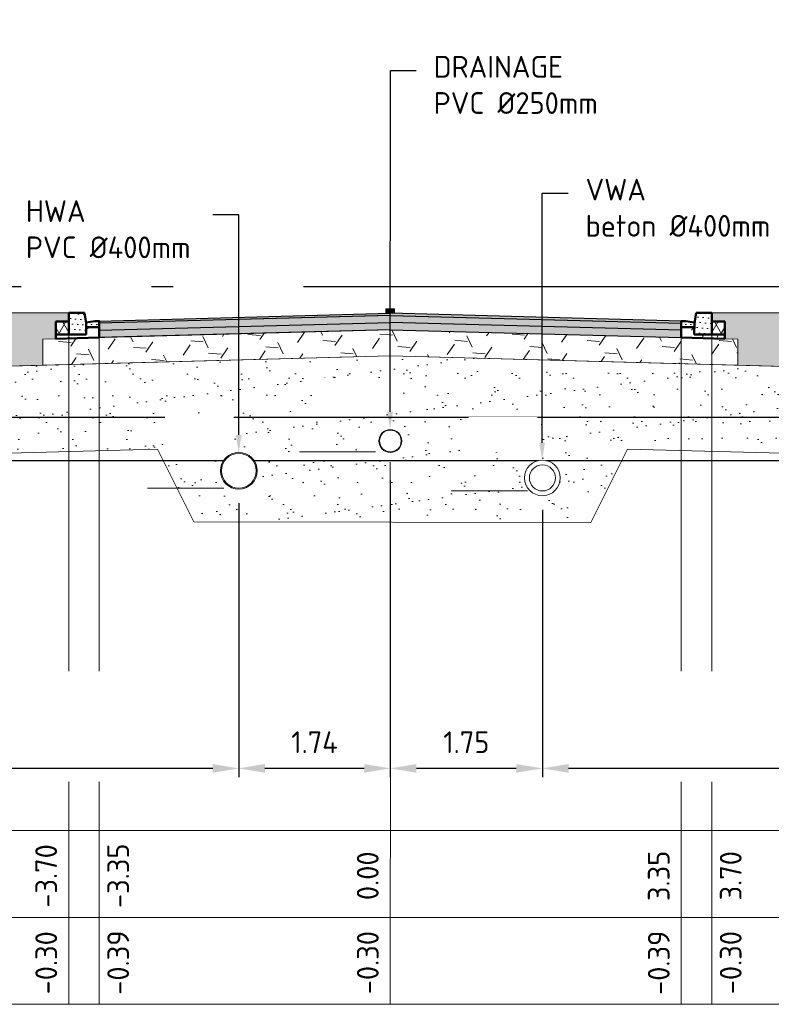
# Model space of a CAD drawing. Extents: x 102676 to 106538, y 417474 to 420545.
# Tile 76 of 112: x 104619 to 104628, y 417538 to 417550. Entities that reach past the tile are written whole.
import ezdxf
from ezdxf import colors
from ezdxf.entities.mleader import LeaderData, LeaderLine
from ezdxf.math import Vec2, Vec3

# ---------------------------------------------------------------- set-up
doc = ezdxf.new("R2010")
doc.units = 0
doc.set_wipeout_variables(frame=1)
for name, pattern in [('AL-NAP_LIJN', [15.25, 12, -1.5, 0.25, -1.5]), ('RI-GWA', [18.45, 6, -1.8, 1.75, -1.8, 1.75, -1.8, 1.75, -1.8]), ('VH-TROTTOIRBAND', [15, 5, -2, 2, -2, 2, -2]), ('VW-1-3_STREEP', [4, 1, -3]), ('XX-HIDDEN', [4, 2, -2])]:
    doc.linetypes.add(name, pattern=pattern)
doc.layers.get('0').update_dxf_attribs({"lineweight": 25})
doc.layers.get('DEFPOINTS').update_dxf_attribs({"lineweight": 25})
for name, color, linetype, lineweight in [('B-WE-GW-GROND_ZAND_FUNDERINGSZAND-AD-200', 252, 'Continuous', 18), ('B-WE-GW-GROND_ZAND_FUNDERINGSZAND-O', 252, 'Continuous', 18), ('B-WE-GW-HOOGTE-O', 7, 'Continuous', 18), ('N-WE-BC-BETONVORM-AD-100', 254, 'Continuous', 18), ('N-WE-GR-BOMENGROND-AD-200', 252, 'Continuous', 18), ('N-WE-GR-BOMENGROND-O', 252, 'Continuous', 18), ('N-WE-VH-GOOT-GD', 170, 'Continuous', 50), ('N-WE-VH-KANTOPSLUITING_STEUNRUG ASFALT-GD', 251, 'XX-HIDDEN', 50), ('N-WE-VH-KANTOPSLUITING_TROTTOIRBAND-GD', 210, 'VH-TROTTOIRBAND', 50), ('N-WE-VH-VERHARDING_ASFALT-AD-100', 252, 'Continuous', 18), ('N-WE-VH-VERHARDING_ASFALT-GD', 252, 'Continuous', 25), ('N-WE-VH-VERHARDING_ASFALT_FUNDERING-O', 252, 'Continuous', 18), ('N-WE-VH-VERHARDING_FUNDERING-AD-100', 252, 'Continuous', 18), ('N-WE-VW-MARKERING_LANGS_STREEP_13_010-GD', 7, 'VW-1-3_STREEP', 18), ('X-XX-AL-NAP-G', 7, 'AL-NAP_LIJN', 25)]:
    doc.layers.add(name, color=color, linetype=linetype, lineweight=lineweight)
for name, color, linetype, lineweight, true_color in [('B-WE-GW-HOOGTE_GRONDWATERSTAND-GD', 7, 'Continuous', 25, 0x0c04fb), ('N-WE-RI-DRAINAGE-O', 7, 'Continuous', 18, 0x17fc03), ('N-WE-RI-GWA-GD', 7, 'RI-GWA', 50, 0xfb4204), ('N-WE-RI-HWA-O', 7, 'Continuous', 18, 0x0553fa), ('N-WE-VH-VERHARDING_ASFALT-V', 7, 'Continuous', 18, 0x646464), ('N-WE-VW-MARKERING-V', 7, 'Continuous', 18, 0xdcdcdc), ('X-XX-XXX-WHIPEOUTS', 7, 'Continuous', 0, 0xffffff)]:
    doc.layers.add(name, color=color, linetype=linetype, lineweight=lineweight, true_color=true_color)
doc.styles.add('NLCS-ISO', font='NLCS-ISO.ttf')
doc.styles.get("Standard").update_dxf_attribs({"font": 'arial.ttf'})
doc.dimstyles.new('Beens', dxfattribs={"dimtxt": 2.5, "dimasz": 2.5, "dimexe": 1.25, "dimexo": 0.625, "dimtad": 1, "dimtxsty": 'Standard', "dimcen": 2.5, "dimadec": 0, "dimazin": 0, "dimtfac": 1, "dimtmove": 0, "dimatfit": 3, "dimfxl": 1, "dimarcsym": 0})
doc.dimstyles.new('ISO-25', dxfattribs={"dimtxt": 2.5, "dimasz": 2.5, "dimexe": 1.25, "dimexo": 0.625, "dimtad": 1, "dimtxsty": 'Standard', "dimcen": 2.5, "dimadec": 0, "dimazin": 0, "dimtfac": 1, "dimtmove": 0, "dimatfit": 3, "dimfxl": 1, "dimarcsym": 0})

# ---------------------------------------------------------------- blocks, each defined once
blk = doc.blocks.new('*D174')
at = {"layer": 'DEFPOINTS', "color": 0, "transparency": 16777216}
for p in [(104619.585, 417546.74, 0.333), (104619.681, 417546.74), (104619.587, 417546.442, 0.889)]:
    blk.add_point(p, dxfattribs=at)
at = {"color": 0, "lineweight": 18, "transparency": 16777216, "insert": (104619.326, 417538.965), "char_height": 0.125, "attachment_point": 5, "rotation": 90}
blk.add_mtext('{\\fNLCS-ISO|b0|i0|c0|p34;\\H2x;-0.30}', dxfattribs=at)
blk = doc.blocks.new('*D175')
at = {"layer": 'DEFPOINTS', "color": 0, "transparency": 16777216}
for p in [(104620.414, 417546.742, 0.333), (104620.509, 417546.742), (104619.936, 417546.353, 0.556)]:
    blk.add_point(p, dxfattribs=at)
at = {"color": 0, "lineweight": 18, "transparency": 16777216, "insert": (104620.154, 417538.967), "char_height": 0.125, "attachment_point": 5, "rotation": 90}
blk.add_mtext('{\\fNLCS-ISO|b0|i0|c0|p34;\\H2x;-0.39}', dxfattribs=at)
blk = doc.blocks.new('*D176')
at = {"layer": 'DEFPOINTS', "color": 0, "transparency": 16777216}
for p in [(104623.286, 417546.742, 0.333), (104623.382, 417546.742), (104623.287, 417546.438, 0.556)]:
    blk.add_point(p, dxfattribs=at)
at = {"color": 0, "lineweight": 18, "transparency": 16777216, "insert": (104623.027, 417538.967), "char_height": 0.125, "attachment_point": 5, "rotation": 90}
blk.add_mtext('{\\fNLCS-ISO|b0|i0|c0|p34;\\H2x;-0.30}', dxfattribs=at)
blk = doc.blocks.new('*D179')
at = {"layer": 'DEFPOINTS', "color": 0, "transparency": 16777216}
for p in [(104626.635, 417546.74, 0.333), (104626.731, 417546.74), (104626.636, 417546.346, 0.889)]:
    blk.add_point(p, dxfattribs=at)
at = {"color": 0, "lineweight": 18, "transparency": 16777216, "insert": (104626.376, 417538.965), "char_height": 0.125, "attachment_point": 5, "rotation": 90}
blk.add_mtext('{\\fNLCS-ISO|b0|i0|c0|p34;\\H2x;-0.39}', dxfattribs=at)
blk = doc.blocks.new('*D180')
at = {"layer": 'DEFPOINTS', "color": 0, "transparency": 16777216}
for p in [(104627.464, 417546.742, 0.333), (104627.559, 417546.742), (104626.986, 417546.441, 0.556)]:
    blk.add_point(p, dxfattribs=at)
at = {"color": 0, "lineweight": 18, "transparency": 16777216, "insert": (104627.204, 417538.967), "char_height": 0.125, "attachment_point": 5, "rotation": 90}
blk.add_mtext('{\\fNLCS-ISO|b0|i0|c0|p34;\\H2x;-0.30}', dxfattribs=at)
blk = doc.blocks.new('*D181')
at = {"color": 0, "lineweight": -2, "transparency": 16777216}
for p, q in [((104623.286, 417544.514), (104623.286, 417541.101)), ((104625.036, 417544.177), (104625.036, 417541.101)), ((104624.736, 417541.201), (104623.586, 417541.201))]:
    blk.add_line(p, q, dxfattribs=at)
at = {"color": 0, "transparency": 16777216}
for points in [[(104623.586, 417541.251), (104623.586, 417541.151), (104623.286, 417541.201)], [(104624.736, 417541.251), (104624.736, 417541.151), (104625.036, 417541.201)]]:
    blk.add_solid(points, dxfattribs=at)
at = {"layer": 'DEFPOINTS', "color": 0, "transparency": 16777216}
for p in [(104623.286, 417544.674, 0.111), (104625.036, 417544.337, 0.111), (104623.286, 417541.201)]:
    blk.add_point(p, dxfattribs=at)
at = {"color": 0, "lineweight": 18, "transparency": 16777216, "insert": (104624.161, 417541.502), "char_height": 0.25, "attachment_point": 5, "style": 'NLCS-ISO'}
blk.add_mtext('1.75', dxfattribs=at)
blk = doc.blocks.new('*D183')
at = {"color": 0, "lineweight": -2, "transparency": 16777216}
for p, q in [((104621.542, 417544.253), (104621.542, 417541.101)), ((104623.286, 417543.731), (104623.286, 417541.101)), ((104622.986, 417541.201), (104621.842, 417541.201))]:
    blk.add_line(p, q, dxfattribs=at)
at = {"color": 0, "transparency": 16777216}
for points in [[(104621.842, 417541.251), (104621.842, 417541.151), (104621.542, 417541.201)], [(104622.986, 417541.251), (104622.986, 417541.151), (104623.286, 417541.201)]]:
    blk.add_solid(points, dxfattribs=at)
at = {"layer": 'DEFPOINTS', "color": 0, "transparency": 16777216}
for p in [(104621.542, 417544.413, 0.111), (104623.286, 417543.891, 0.111), (104621.542, 417541.201)]:
    blk.add_point(p, dxfattribs=at)
at = {"color": 0, "lineweight": 18, "transparency": 16777216, "insert": (104622.414, 417541.502), "char_height": 0.25, "attachment_point": 5, "style": 'NLCS-ISO'}
blk.add_mtext('1.74', dxfattribs=at)
blk = doc.blocks.new('*D184')
at = {"color": 0, "lineweight": -2, "transparency": 16777216}
for p, q in [((104625.037, 417544.177), (104625.037, 417541.101)), ((104631.285, 417543.338), (104631.285, 417541.101)), ((104630.985, 417541.201), (104625.337, 417541.201))]:
    blk.add_line(p, q, dxfattribs=at)
at = {"color": 0, "transparency": 16777216}
for points in [[(104625.337, 417541.251), (104625.337, 417541.151), (104625.037, 417541.201)], [(104630.985, 417541.251), (104630.985, 417541.151), (104631.285, 417541.201)]]:
    blk.add_solid(points, dxfattribs=at)
at = {"layer": 'DEFPOINTS', "color": 0, "transparency": 16777216}
for p in [(104625.037, 417544.337), (104631.285, 417543.498), (104625.037, 417541.201)]:
    blk.add_point(p, dxfattribs=at)
at = {"color": 0, "lineweight": 18, "transparency": 16777216, "insert": (104628.161, 417541.502), "char_height": 0.25, "attachment_point": 5, "style": 'NLCS-ISO'}
blk.add_mtext('6.25', dxfattribs=at)
blk = doc.blocks.new('*D185')
at = {"color": 0, "lineweight": -2, "transparency": 16777216}
for p, q in [((104621.542, 417544.253), (104621.542, 417541.101)), ((104615.287, 417543.228), (104615.287, 417541.101)), ((104621.242, 417541.201), (104615.587, 417541.201))]:
    blk.add_line(p, q, dxfattribs=at)
at = {"color": 0, "transparency": 16777216}
for points in [[(104615.587, 417541.251), (104615.587, 417541.151), (104615.287, 417541.201)], [(104621.242, 417541.251), (104621.242, 417541.151), (104621.542, 417541.201)]]:
    blk.add_solid(points, dxfattribs=at)
at = {"layer": 'DEFPOINTS', "color": 0, "transparency": 16777216}
for p in [(104621.542, 417544.413, 0.111), (104615.287, 417543.388, 0.111), (104615.287, 417541.201)]:
    blk.add_point(p, dxfattribs=at)
at = {"color": 0, "lineweight": 18, "transparency": 16777216, "insert": (104618.414, 417541.502), "char_height": 0.25, "attachment_point": 5, "style": 'NLCS-ISO'}
blk.add_mtext('6.26', dxfattribs=at)

msp = doc.modelspace()

# ---------------------------------------------------------------- hatches: boundary and pattern name
at = {"layer": 'B-WE-GW-GROND_ZAND_FUNDERINGSZAND-AD-200'}
h = msp.add_hatch(dxfattribs=at)
h.set_pattern_fill('AGW-GROND_ZAND_FUNDERINGSZAND-SO', color=256, scale=0.2, pattern_type=2)
h.set_pattern_definition([(37.5, (-1931.5647, -3420.7684), (-0.01259867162, 0.3853647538), [0, -0.304, 0, -0.34, 0, -0.325]), (7.5, (-1931.5647, -3420.7684), (0.35395534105, 0.56442921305), [0, -0.164, 0, -0.274, 0, -0.105]), (327.5, (-1931.8107, -3420.7684), (0.62282837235, 0.0011318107), [0, -0.1, 0, -0.36, 0, -0.47]), (317.5, (-1931.8107, -3420.7684), (0.6012253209, 0.175535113), [0, -0.05, 0, -0.236, 0, -0.27])])
h.paths.add_polyline_path([(104628.5161, 417545.8059), (104623.2865, 417545.946), (104623.2365, 417545.9447), (104623.2365, 417545.2417), (104628.5274, 417545.2417)])
h.paths.add_polyline_path([(104628.5274, 417545.2417), (104623.2365, 417545.2417), (104623.2365, 417545.0417), (104628.5314, 417545.0417)])
h.paths.add_polyline_path([(104623.2365, 417545.2417), (104618.0461, 417545.2417), (104618.0421, 417545.0417), (104623.2365, 417545.0417)])
h.paths.add_polyline_path([(104623.2365, 417545.9447), (104618.0573, 417545.8045), (104618.0461, 417545.2417), (104623.2365, 417545.2417)])
edge = h.paths.add_edge_path()
edge.add_arc((104621.5418, 417544.6251), 0.2117, 0, 360)
edge = h.paths.add_edge_path()
edge.add_arc((104625.0366, 417544.5424), 0.205, 0, 360)
edge = h.paths.add_edge_path()
edge.add_arc((104623.2865, 417544.967), 0.1323, 247.79454, 394.3538)
edge.add_line((104623.3958, 417545.0417), (104628.5314, 417545.0417))
edge.add_line((104628.5314, 417545.0417), (104628.5361, 417544.8059))
edge.add_line((104628.5361, 417544.8059), (104626.0144, 417544.8723))
edge.add_line((104626.0144, 417544.8723), (104625.5951, 417544.0291))
edge.add_line((104625.5951, 417544.0291), (104623.2365, 417544.0329))
edge.add_line((104623.2365, 417544.0329), (104623.2365, 417544.8446))
edge = h.paths.add_edge_path()
edge.add_arc((104623.2865, 417544.967), 0.1323, 145.6462, 247.79454)
edge.add_line((104623.2365, 417544.8446), (104623.2365, 417544.0329))
edge.add_line((104623.2365, 417544.0329), (104621.0266, 417544.0365))
edge.add_line((104621.0266, 417544.0365), (104620.608, 417544.8737))
edge.add_line((104620.608, 417544.8737), (104618.0373, 417544.8045))
edge.add_line((104618.0373, 417544.8045), (104618.0421, 417545.0417))
edge.add_line((104618.0421, 417545.0417), (104623.1773, 417545.0417))
at = {"layer": 'N-WE-BC-BETONVORM-AD-100'}
h = msp.add_hatch(dxfattribs=at)
h.set_pattern_fill('ACO-BETON_DETAIL-SO', color=253, scale=0.1, angle=-4.52414, pattern_type=2)
h.set_pattern_definition([(355.475862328, (-31946.47664, 6127.015956), (0.0346392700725, 0.057446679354), [0, -0.06])])
h.paths.add_polyline_path([(104619.7657, 417546.4422), (104619.5857, 417546.4419), (104619.5861, 417546.1919), (104619.7859, 417546.1923), (104619.786, 417546.2765), (104619.7858, 417546.2765), (104619.7857, 417546.3236)])
h = msp.add_hatch(dxfattribs=at)
h.set_pattern_fill('ACO-BETON_DETAIL-SO', color=253, scale=0.1, angle=0.10646, pattern_type=2)
h.set_pattern_definition([(0.106456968, (-2552.69511, -3677.15051), (0.029888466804, 0.060055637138), [0, -0.06])])
h.paths.add_polyline_path([(104619.9358, 417546.3461), (104619.8858, 417546.346), (104619.7859, 417546.3308), (104619.786, 417546.2758), (104619.936, 417546.2761)])
h = msp.add_hatch(dxfattribs=at)
h.set_pattern_fill('ACO-BETON_DETAIL-SO', color=253, scale=0.1, angle=-0.10484, pattern_type=2)
h.set_pattern_definition([(359.895159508, (-4105.36645, -3279.039576), (0.030109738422, 0.059945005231), [0, -0.06])])
h.paths.add_polyline_path([(104626.7855, 417546.3309), (104626.6855, 417546.3461), (104626.6355, 417546.3461), (104626.6355, 417546.3211), (104626.6354, 417546.2761), (104626.7854, 417546.2759)])
h = msp.add_hatch(dxfattribs=at)
h.set_pattern_fill('ACO-BETON_DETAIL-SO', color=253, scale=0.1, angle=-4.73544, pattern_type=2)
h.set_pattern_definition([(355.264564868, (-33462.79203, 6633.45874), (0.0348508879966, 0.057318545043), [0, -0.06])])
h.paths.add_polyline_path([(104626.8057, 417546.4416), (104626.9857, 417546.4413), (104626.9852, 417546.1913), (104626.7855, 417546.1917), (104626.7854, 417546.2759), (104626.7856, 417546.2759), (104626.7857, 417546.323)])
h = msp.add_hatch(dxfattribs=at)
h.set_pattern_fill('ACO-BETON_LICHT-SO', color=253, scale=0.1, angle=0.00162, pattern_type=2)
h.set_pattern_definition([(50.00161648, (-3323.27513, -3480.33357), (0.36437023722, -0.03186789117), [0.0381, -0.4191]), (355.00161648, (-3323.27513, -3480.33357), (-0.07049643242, 0.382111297), [0.03048, -0.33528]), (100.45261648, (-3323.24477, -3480.33623), (0.29387512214, 0.35024166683), [0.03238, -0.35618]), (46.18581648, (-3323.27514, -3480.23197), (0.54216045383, -0.08406936), [0.05715, -0.62865]), (96.63721648, (-3323.22996, -3480.239), (0.4747945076, 0.4948645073), [0.04857, -0.53427]), (351.18561648, (-3323.27514, -3480.232), (0.4747952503, 0.49486363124), [0.04572, -0.50292]), (21.00161648, (-3323.22434, -3480.25737), (0.30323552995, -0.20452248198), [0.0381, -0.4191]), (326.00161648, (-3323.22434, -3480.25737), (0.12359366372, 0.36837941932), [0.03048, -0.33528]), (71.45301648, (-3323.19907, -3480.2744), (0.42682835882, 0.16385775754), [0.03238, -0.35618]), (37.501616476, (-3323.27513, -3480.33357), (0.006172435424, 0.169110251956), [0, -0.331216, 0, -0.34036, 0, -0.33655]), (7.501616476, (-3323.27513, -3480.33357), (0.13363367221, 0.2003649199), [0, -0.194056, 0, -0.323596, 0, -0.12827]), (327.501616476, (-3323.38842, -3480.33358), (0.271181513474, -0.01144983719), [0, -0.127, 0, -0.39624, 0, -0.52578]), (317.501616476, (-3323.43922, -3480.33358), (0.29625692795, 0.05086134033), [0, -0.1651, 0, -0.263144, 0, -0.37338])])
h.paths.add_polyline_path([(104619.9357, 417546.2822), (104619.7859, 417546.2822), (104619.7863, 417546.1987), (104619.4357, 417546.1986), (104619.4359, 417546.1496), (104619.9357, 417546.1621)])
h.paths.add_polyline_path([(104626.7855, 417546.2824), (104626.6357, 417546.2824), (104626.6357, 417546.1623), (104627.1355, 417546.1498), (104627.1355, 417546.1982), (104626.7857, 417546.1982)])
at = {"layer": 'N-WE-GR-BOMENGROND-AD-200'}
h = msp.add_hatch(dxfattribs=at)
h.set_pattern_fill('AGR-BOMENGROND-SO', color=253, scale=0.1, pattern_type=2)
h.set_pattern_definition([(0, (-1930.76252, -3300.4677), (0, 0.25), [0, -0.288675]), (0, (-1930.796, -3300.5927), (0.288675, 0.5), [0.066988, -0.510362]), (30, (-1930.72903, -3300.5927), (0.2886752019, 0.49999988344), [0.066988, -0.933012]), (60, (-1930.671, -3300.5592), (-0.2886752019, 0.49999988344), [0.066988, -0.510362]), (90, (-1930.63752, -3300.5012), (-0.288675, 0.5), [0.066988, -0.933012]), (120, (-1930.6375, -3300.4342), (-0.5773502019, -1.1656e-07), [0.066988, -0.510362]), (150, (-1930.67102, -3300.3762), (-0.5773502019, 1.1656e-07), [0.066988, -0.933012]), (180, (-1930.72903, -3300.3427), (-0.288675, -0.5), [0.066988, -0.510362]), (210, (-1930.79602, -3300.3427), (-0.2886752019, -0.49999988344), [0.066988, -0.933012]), (240, (-1930.85403, -3300.3762), (0.2886752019, -0.49999988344), [0.066988, -0.510362]), (270, (-1930.88752, -3300.4342), (0.288675, -0.5), [0.066988, -0.933012]), (300, (-1930.8875, -3300.5012), (0.5773502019, 1.1656e-07), [0.066988, -0.510362]), (330, (-1930.85403, -3300.5592), (0.5773502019, -1.1656e-07), [0.066988, -0.933012])])
h.paths.add_polyline_path([(104631.2865, 417546.442), (104626.9857, 417546.4413), (104626.9855, 417546.3413), (104627.1355, 417546.341), (104627.1349, 417546.1427), (104627.2851, 417546.1386), (104627.2846, 417545.8388), (104628.5161, 417545.8059), (104628.5254, 417545.3417), (104631.2865, 417545.3417)])
h.paths.add_polyline_path([(104619.2868, 417546.1386), (104619.4365, 417546.1426), (104619.4359, 417546.3416), (104619.5859, 417546.3416), (104619.5859, 417546.4419), (104615.2865, 417546.4419), (104615.2865, 417545.3417), (104618.0481, 417545.3417), (104618.0573, 417545.8045), (104619.2868, 417545.838)])
at = {"layer": 'N-WE-VH-VERHARDING_ASFALT-AD-100'}
h = msp.add_hatch(dxfattribs=at)
h.set_pattern_fill('AVH-ASFALT-SO', color=253, scale=0.1, angle=0.00162, pattern_type=2)
h.set_pattern_definition([(60.001616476, (-3323.27513, -3480.33939), (-0.086603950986, 0.049997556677), []), (120.001616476, (-3323.27513, -3480.33939), (-0.086601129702, -0.050002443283), [])])
h.paths.add_polyline_path([(104627.1354, 417546.3424), (104626.9857, 417546.3421), (104626.9857, 417546.1923), (104627.1355, 417546.1924), (104627.1356, 417546.1924)])
h.paths.add_polyline_path([(104619.5857, 417546.3419), (104619.436, 417546.3421), (104619.4358, 417546.1921), (104619.5857, 417546.1921)])
at = {"layer": 'N-WE-VH-VERHARDING_ASFALT-V'}
h = msp.add_hatch(color=253, dxfattribs=at)
h.dxf.hatch_style = 1
h.paths.add_polyline_path([(104619.936, 417546.241), (104619.9362, 417546.156), (104623.2865, 417546.246), (104623.2865, 417546.331)])
h.paths.add_polyline_path([(104619.9359, 417546.321), (104619.936, 417546.2761), (104619.936, 417546.241), (104623.2865, 417546.331), (104623.2865, 417546.411)])
h.paths.add_polyline_path([(104623.2865, 417546.411), (104623.2865, 417546.436), (104619.9358, 417546.3461), (104619.9359, 417546.321)])
h = msp.add_hatch(color=253, dxfattribs=at)
h.dxf.hatch_style = 1
h.paths.add_polyline_path([(104626.6353, 417546.2411), (104626.6352, 417546.1561), (104623.2865, 417546.246), (104623.2865, 417546.331)])
h.paths.add_polyline_path([(104626.6355, 417546.3211), (104626.6354, 417546.2761), (104626.6353, 417546.2411), (104623.2865, 417546.331), (104623.2865, 417546.411)])
h.paths.add_polyline_path([(104623.2865, 417546.411), (104623.2865, 417546.436), (104626.6355, 417546.3461), (104626.6355, 417546.3211)])
at = {"layer": 'N-WE-VH-VERHARDING_FUNDERING-AD-100'}
h = msp.add_hatch(dxfattribs=at)
h.set_pattern_fill('AVH-FUNDERING_OVERIG-SO', color=253, scale=0.1, angle=-4.52414, pattern_type=2)
h.set_pattern_definition([(355.475862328, (-31946.22715, 6127.00948), (0.657355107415, 0.07337706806), [0.144338, -0.721688]), (55.475862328, (-31946.06354, 6127.24732), (0.019719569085, 0.24922075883), [0.144338, -0.721688]), (115.47586233, (-31946.22715, 6127.00948), (-0.41194387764, 0.28337695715), [0.144338, -0.721688])])
h.paths.add_polyline_path([(104623.2866, 417545.9459), (104623.286, 417546.246), (104619.2862, 417546.1385), (104619.2868, 417545.838)])
h = msp.add_hatch(dxfattribs=at)
h.set_pattern_fill('AVH-FUNDERING_OVERIG-SO', color=253, scale=0.1, angle=-4.73544, pattern_type=2)
h.set_pattern_definition([(355.264564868, (-33462.54255, 6633.45204), (0.657621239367, 0.070952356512), [0.144338, -0.721688]), (55.264564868, (-33462.37807, 6633.68927), (0.020638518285, 0.249146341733), [0.144338, -0.721688]), (115.26456487, (-33462.54255, 6633.45204), (-0.41089603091, 0.28489420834), [0.144338, -0.721688])])
h.paths.add_polyline_path([(104623.2848, 417545.9459), (104623.2853, 417546.246), (104627.2851, 417546.1386), (104627.2846, 417545.8381)])
at = {"layer": 'N-WE-VW-MARKERING-V'}
h = msp.add_hatch(color=7, dxfattribs=at)
h.dxf.hatch_style = 1
h.paths.add_polyline_path([(104623.3357, 417546.486), (104623.2357, 417546.486), (104623.2357, 417546.436), (104623.3357, 417546.436)])

# ---------------------------------------------------------------- linework, layer by layer
at = {"lineweight": 18, "elevation": 0.1111, "flags": 128}
for points in [[(104619.5857, 417546.4419), (104619.5857, 417542.3203)], [(104619.9358, 417546.3461), (104619.9358, 417542.3203)], [(104626.6355, 417546.3461), (104626.6355, 417542.3203)], [(104626.9857, 417546.4413), (104626.9857, 417542.3203)], [(104623.2857, 417544.7233), (104623.2857, 417542.3203)], [(104623.2865, 417541.84), (104623.2857, 417538.4875)], [(104619.5857, 417541.0446), (104619.5857, 417538.4875)], [(104619.9358, 417541.0446), (104619.9358, 417538.4875)], [(104626.6355, 417541.0446), (104626.6355, 417538.4875)], [(104626.9857, 417541.0446), (104626.9857, 417538.4875)], [(104603.4266, 417540.4875), (104612.9431, 417540.4876), (104634.2865, 417540.4876)]]:
    msp.add_lwpolyline(points, dxfattribs=at)
at = {"lineweight": 18, "flags": 128}
for points in [[(104603.4265, 417540.4875), (104603.4266, 417538.4875), (104613.1311, 417538.4875), (104634.2865, 417538.4875)], [(104603.4266, 417539.4875), (104612.9433, 417539.4876), (104634.2865, 417539.4876)]]:
    msp.add_lwpolyline(points, dxfattribs=at)
at = {"layer": 'B-WE-GW-GROND_ZAND_FUNDERINGSZAND-O', "elevation": 0.1111}
msp.add_lwpolyline([(104618.0573, 417545.8045), (104618.0373, 417544.8045), (104620.608, 417544.8737), (104621.0266, 417544.0365), (104625.5951, 417544.0291), (104626.0144, 417544.8723), (104628.5361, 417544.8059), (104628.5161, 417545.8059), (104623.2865, 417545.9459), (104623.2865, 417545.9459), (104618.0573, 417545.8045)], dxfattribs=at)
at = {"layer": 'B-WE-GW-HOOGTE-O', "elevation": 0.1111}
for points in [[(104623.1175, 417544.8419), (104622.2415, 417544.8419)], [(104621.3694, 417544.4251), (104620.4934, 417544.4251)], [(104624.8642, 417544.3924), (104623.9882, 417544.3924)]]:
    msp.add_lwpolyline(points, dxfattribs=at)
at = {"layer": 'B-WE-GW-HOOGTE_GRONDWATERSTAND-GD', "elevation": 0.1111}
for points in [[(104603.4266, 417545.2417), (104612.9418, 417545.2417), (104634.2865, 417545.2417)], [(104603.4266, 417544.7417), (104612.9418, 417544.7417), (104621.3651, 417544.7417)], [(104621.7185, 417544.7417), (104624.9885, 417544.7417)], [(104625.0846, 417544.7417), (104634.2865, 417544.7417)]]:
    msp.add_lwpolyline(points, dxfattribs=at)
at = {"layer": 'N-WE-GR-BOMENGROND-O', "color": 253, "elevation": 0.1111}
msp.add_lwpolyline([(104615.2865, 417546.442), (104615.2865, 417545.3417), (104618.0481, 417545.3417), (104618.0573, 417545.8045), (104619.2868, 417545.838), (104619.2868, 417546.1386), (104619.4365, 417546.1426), (104619.4359, 417546.3416), (104619.5859, 417546.3416), (104619.5859, 417546.4419), (104615.2865, 417546.4419)], dxfattribs=at)
msp.add_lwpolyline([(104615.2865, 417546.442), (104615.2865, 417545.3417), (104618.0481, 417545.3417), (104618.0573, 417545.8045), (104619.2868, 417545.838), (104619.2868, 417546.1386), (104619.4365, 417546.1426), (104619.4359, 417546.3416), (104619.5859, 417546.3416), (104619.5859, 417546.4419), (104615.2865, 417546.4419)], dxfattribs=at)
msp.add_lwpolyline([(104627.1355, 417546.341), (104626.9855, 417546.3413), (104626.9857, 417546.4413), (104631.2865, 417546.442), (104631.2865, 417545.3417), (104628.5254, 417545.3417), (104628.5161, 417545.8059), (104627.2846, 417545.8388), (104627.2851, 417546.1386), (104627.1349, 417546.1427)], close=True, dxfattribs=at)
at = {"layer": 'N-WE-RI-DRAINAGE-O', "linetype": 'Continuous', "lineweight": 18, "elevation": 0.1111}
for points in [[(104623.4188, 417544.967, 1), (104623.1542, 417544.967, 1)], [(104623.4115, 417544.967, 1), (104623.1615, 417544.967, 1)]]:
    msp.add_lwpolyline(points, format="xyb", close=True, dxfattribs=at)
at = {"layer": 'N-WE-RI-GWA-GD', "linetype": 'Continuous', "lineweight": 18, "elevation": 0.1111}
for points in [[(104625.2416, 417544.5424, 1), (104624.8316, 417544.5424, 1)], [(104625.1866, 417544.5424, 1), (104624.8866, 417544.5424, 1)]]:
    msp.add_lwpolyline(points, format="xyb", close=True, dxfattribs=at)
at = {"layer": 'N-WE-RI-HWA-O', "linetype": 'Continuous', "lineweight": 18, "elevation": 0.1111}
for points in [[(104621.7535, 417544.6251, 1), (104621.3301, 417544.6251, 1)], [(104621.7418, 417544.6251, 1), (104621.3418, 417544.6251, 1)]]:
    msp.add_lwpolyline(points, format="xyb", close=True, dxfattribs=at)
at = {"layer": 'N-WE-VH-GOOT-GD', "color": 253, "elevation": 0.1111}
for points in [[(104619.7859, 417546.3308), (104619.786, 417546.2758), (104619.936, 417546.2761), (104619.9358, 417546.3461), (104619.8858, 417546.346)], [(104626.7855, 417546.3309), (104626.7854, 417546.2759), (104626.6354, 417546.2761), (104626.6355, 417546.3461), (104626.6855, 417546.3461)]]:
    msp.add_lwpolyline(points, close=True, dxfattribs=at)
at = {"layer": 'N-WE-VH-KANTOPSLUITING_STEUNRUG ASFALT-GD', "color": 253, "elevation": 0.1111}
for points in [[(104619.5861, 417546.1919), (104619.4361, 417546.1916), (104619.4359, 417546.3416), (104619.5859, 417546.3419), (104619.5861, 417546.1919)], [(104626.9852, 417546.1913), (104627.1352, 417546.191), (104627.1355, 417546.341), (104626.9855, 417546.3413), (104626.9852, 417546.1913)], [(104619.936, 417546.2761), (104619.7862, 417546.2758), (104619.7867, 417546.1923), (104619.4361, 417546.1916), (104619.4365, 417546.1426), (104619.9362, 417546.156), (104619.936, 417546.2761)], [(104626.6354, 417546.2761), (104626.7852, 417546.2759), (104626.7852, 417546.1917), (104627.135, 417546.191), (104627.1349, 417546.1427), (104626.6352, 417546.1561), (104626.6354, 417546.2761)]]:
    msp.add_lwpolyline(points, dxfattribs=at)
at = {"layer": 'N-WE-VH-KANTOPSLUITING_TROTTOIRBAND-GD', "color": 253, "elevation": 0.1111}
for points in [[(104619.7861, 417546.1923), (104619.7859, 417546.3223), (104619.7657, 417546.4422), (104619.5857, 417546.4419), (104619.5861, 417546.1919)], [(104626.7852, 417546.1917), (104626.7855, 417546.3217), (104626.8057, 417546.4416), (104626.9857, 417546.4413), (104626.9852, 417546.1913)]]:
    msp.add_lwpolyline(points, close=True, dxfattribs=at)
at = {"layer": 'N-WE-VH-VERHARDING_ASFALT-GD', "color": 253, "elevation": 0.1111}
for points in [[(104623.2857, 417546.411), (104619.9359, 417546.321), (104619.9358, 417546.3461), (104623.2857, 417546.436)], [(104623.2865, 417546.411), (104619.9359, 417546.321), (104619.936, 417546.241), (104623.2865, 417546.331)], [(104623.2857, 417546.246), (104619.9362, 417546.156), (104619.936, 417546.241), (104623.2865, 417546.331)], [(104623.2857, 417546.411), (104626.6355, 417546.3211), (104626.6353, 417546.2411), (104623.2857, 417546.331)], [(104623.2865, 417546.246), (104626.6352, 417546.1561), (104626.6353, 417546.2411), (104623.2859, 417546.331)], [(104623.2865, 417546.411), (104626.6355, 417546.3211), (104626.6355, 417546.3461), (104623.2865, 417546.436)]]:
    msp.add_lwpolyline(points, dxfattribs=at)
at = {"layer": 'N-WE-VH-VERHARDING_ASFALT_FUNDERING-O', "color": 253, "elevation": 0.1111}
for points in [[(104623.2866, 417545.9459), (104619.2868, 417545.838), (104619.2862, 417546.1385), (104623.2865, 417546.246)], [(104623.2865, 417545.9459), (104627.2846, 417545.8381), (104627.2851, 417546.1386), (104623.2865, 417546.246)]]:
    msp.add_lwpolyline(points, dxfattribs=at)
at = {"layer": 'N-WE-VW-MARKERING_LANGS_STREEP_13_010-GD', "elevation": 0.1111}
msp.add_lwpolyline([(104623.2357, 417546.486), (104623.3357, 417546.486), (104623.3357, 417546.436), (104623.2357, 417546.436), (104623.2357, 417546.486)], dxfattribs=at)
at = {"layer": 'X-XX-AL-NAP-G', "elevation": 0.1111}
msp.add_lwpolyline([(104634.2865, 417546.7417), (104603.4266, 417546.7417)], dxfattribs=at)

# ---------------------------------------------------------------- texts
at = {"lineweight": 18, "char_height": 0.25, "attachment_point": 5, "rotation": 90}
for s, insert in [('{\\fNLCS-ISO|b0|i0|c0|p34;-3.70}', (104619.3254, 417539.9641, 5.4216)), ('{\\fNLCS-ISO|b0|i0|c0|p34;-3.35}', (104620.1541, 417539.9659, 5.755)), ('{\\fNLCS-ISO|b0|i0|c0|p34;0.00}', (104623.0263, 417539.9659, 5.755)), ('{\\fNLCS-ISO|b0|i0|c0|p34;3.35}', (104626.3753, 417539.9641, 5.4216)), ('{\\fNLCS-ISO|b0|i0|c0|p34;3.70}', (104627.2039, 417539.9659, 5.755))]:
    msp.add_mtext(s, dxfattribs=dict(at, insert=insert))

# ---------------------------------------------------------------- dimensions: what is measured, and where the dimension line sits
at = {"lineweight": 18}
for base, p1, p2, picture, middle in [((104619.6807, 417546.7399, -0.778), (104619.5869, 417546.4419, 0.1111), (104619.5852, 417546.7399, -0.4446), '*D174', (104619.6807, 417538.9654, -0.778)), ((104620.5093, 417546.7417, -0.4446), (104619.9358, 417546.3532, 0.1111), (104620.4138, 417546.7417, -0.1111), '*D175', (104620.5093, 417538.9672, -0.4446)), ((104623.3815, 417546.7417, -0.4446), (104623.2865, 417546.438, 0.1111), (104623.286, 417546.7417, -0.1111), '*D176', (104623.3815, 417538.9672, -0.4446)), ((104626.7305, 417546.7399, -0.778), (104626.6355, 417546.3461, 0.1111), (104626.635, 417546.7399, -0.4446), '*D179', (104626.7305, 417538.9654, -0.778)), ((104627.5592, 417546.7417, -0.4446), (104626.9857, 417546.4413, 0.1111), (104627.4637, 417546.7417, -0.1111), '*D180', (104627.5592, 417538.9672, -0.4446))]:
    dim = msp.add_linear_dim(base=base, p1=p1, p2=p2, angle=90, text='{\\fNLCS-ISO|b0|i0|c0|p34;\\H2x;-<>}', dimstyle='Beens', override={"dimtxt": 0.125, "dimasz": 0.2, "dimgap": 0.23, "dimzin": 0, "dimdsep": 46, "dimpost": '<>', "dimsah": 1, "dimse1": 1, "dimse2": 1, "dimsd1": 1, "dimsd2": 1, "dimlwd": 65534}, dxfattribs=at)
    dim.commit()
    dim.dimension.update_dxf_attribs({"geometry": picture, "text_midpoint": middle, "dimtype": 160})
for base, p1, p2, picture, middle in [((104623.2857, 417541.2007), (104625.0361, 417544.3374, 0.1111), (104623.2857, 417544.6744, 0.1111), '*D181', (104624.1611, 417541.2007)), ((104615.2865, 417541.2007), (104621.5418, 417544.4134, 0.1111), (104615.2865, 417543.3876, 0.1111), '*D185', (104618.4142, 417541.2007)), ((104621.5418, 417541.2007), (104623.2857, 417543.8913, 0.1111), (104621.5418, 417544.4134, 0.1111), '*D183', (104622.4137, 417541.2007)), ((104625.0366, 417541.2007), (104631.2851, 417543.4978), (104625.0366, 417544.3374), '*D184', (104628.1609, 417541.2007))]:
    dim = msp.add_linear_dim(base=base, p1=p1, p2=p2, dimstyle='ISO-25', override={"dimscale": 2, "dimtxt": 0.125, "dimasz": 0.15, "dimexe": 0.05, "dimexo": 0.08, "dimgap": 0.088, "dimdsep": 46, "dimtxsty": 'NLCS-ISO'}, dxfattribs=at)
    dim.commit()
    dim.dimension.update_dxf_attribs({"geometry": picture, "text_midpoint": middle, "dimtype": 160})

# ---------------------------------------------------------------- leaders
at = {"color": 7, "lineweight": 18}
ml = msp.add_multileader_mtext('Standard', dxfattribs=at)
ml.set_content('{\\C256;\\PDRAINAGE\\PPVC Ø250mm}', color=7, style='NLCS-ISO')
ml.set_leader_properties()
ml.build(insert=Vec2(0, 0))
ml.multileader.update_dxf_attribs({"text_left_attachment_type": 2, "text_right_attachment_type": 2, "dogleg_length": 0.2068, "arrow_head_size": 0.2})
ctx = ml.context
ctx.base_point, ctx.char_height, ctx.arrow_head_size, ctx.landing_gap_size, ctx.plane_origin, ctx.plane_x_axis, ctx.plane_y_axis = Vec3(104623.5855, 417549.2295, 0.1111), 0.25, 0.2, 0.2, Vec3(104614.5785, 417572.4888, 0.1111), Vec3(1, 0, 0), Vec3(0, 1, 0)
ctx.left_attachment, ctx.right_attachment = 2, 2
notes = []
notes.append((ctx, [(1, (1, 1, 0), (104623.2865, 417549.2295, 0.1111), (1, 0, 0), 0.299, [(0, [(104623.2839, 417545.1041, 0.1111)], 0, [])])]))
ctx.mtext.insert, ctx.mtext.text_direction, ctx.mtext.width, ctx.mtext.line_spacing_style, ctx.mtext.flow_direction = Vec3(104623.7855, 417549.8129, 0.1111), Vec3(1, 0, 0), 1.937727, 2, 5
ml = msp.add_multileader_mtext('Standard', dxfattribs=at)
ml.set_content('{\\C256;\\P\\pxql;VWA\\Pbeton Ø400mm}', color=7, style='NLCS-ISO')
ml.set_leader_properties()
ml.build(insert=Vec2(0, 0))
ml.multileader.update_dxf_attribs({"text_left_attachment_type": 2, "text_right_attachment_type": 2, "dogleg_length": 0.2068, "arrow_head_size": 0.2})
ctx = ml.context
ctx.base_point, ctx.char_height, ctx.arrow_head_size, ctx.landing_gap_size, ctx.plane_origin, ctx.plane_x_axis, ctx.plane_y_axis = Vec3(104625.3332, 417547.8166, 0.1111), 0.25, 0.2, 0.2, Vec3(104616.3282, 417572.0142, 0.1111), Vec3(1, 0, 0), Vec3(0, 1, 0)
ctx.left_attachment, ctx.right_attachment = 2, 2
notes.append((ctx, [(1, (1, 1, 0), (104625.0343, 417547.8166, 0.1111), (1, 0, 0), 0.299, [(0, [(104625.0336, 417544.7474, 0.1111)], 0, [])])]))
ctx.mtext.insert, ctx.mtext.text_direction, ctx.mtext.width, ctx.mtext.line_spacing_style, ctx.mtext.flow_direction = Vec3(104625.5332, 417548.3999, 0.1111), Vec3(1, 0, 0), 2.522326, 2, 5
for ctx, leaders in notes:
    for number, flags, end, landing, length, lines in leaders:
        leader = LeaderData()
        leader.index, (leader.has_last_leader_line, leader.has_dogleg_vector, leader.attachment_direction) = number, flags
        leader.last_leader_point, leader.dogleg_vector, leader.dogleg_length = Vec3(end), Vec3(landing), length
        for number, points, colour, breaks in lines:
            line = LeaderLine()
            line.index, line.vertices, line.color, line.breaks = number, Vec3.list(points), colors.encode_raw_color(colour), breaks
            leader.lines.append(line)
        ctx.leaders.append(leader)

# ---------------------------------------------------------------- next in the draw order: wipeouts: each hides what was drawn before it
for points in [[(104622.4415, 417545.2898), (104623.2327, 417545.2898), (104623.2327, 417545.6905), (104622.4424, 417545.6905)], [(104624.1882, 417544.8404), (104624.9794, 417544.8404), (104624.9794, 417545.241), (104624.1891, 417545.241)], [(104620.7012, 417544.9704), (104620.7012, 417544.748), (104621.2633, 417544.748), (104621.2633, 417544.9704)]]:
    msp.add_wipeout(points).translate(0, 0, 0.1111).dxf.layer = 'X-XX-XXX-WHIPEOUTS'

# ---------------------------------------------------------------- next in the draw order: leaders
ml = msp.add_multileader_mtext('Standard', dxfattribs=at)
ml.set_content('{\\C256;\\PHWA\\PPVC Ø400mm}', color=7, style='NLCS-ISO')
ml.set_leader_properties()
ml.build(insert=Vec2(0, 0))
ml.multileader.update_dxf_attribs({"text_left_attachment_type": 2, "text_right_attachment_type": 2, "dogleg_length": 0.2068, "arrow_head_size": 0.2})
ctx = ml.context
ctx.base_point, ctx.char_height, ctx.arrow_head_size, ctx.landing_gap_size, ctx.plane_origin, ctx.plane_x_axis, ctx.plane_y_axis = Vec3(104618.8922, 417547.5697, 0.1111), 0.25, 0.2, 0.2, Vec3(104630.2472, 417572.2215, 0.1111), Vec3(1, 0, 0), Vec3(0, 1, 0)
ctx.left_attachment, ctx.right_attachment = 2, 2
notes = []
notes.append((ctx, [(1, (1, 1, 0), (104621.5411, 417547.5697, 0.1111), (-1, 0, 0), 0.299, [(0, [(104621.5418, 417544.8368, 0.1111)], 0, [])])]))
ctx.mtext.insert, ctx.mtext.text_direction, ctx.mtext.rotation, ctx.mtext.width, ctx.mtext.line_spacing_style, ctx.mtext.flow_direction = Vec3(104619.0922, 417548.153, 0.1111), Vec3(1, 0, 0), 6.2831853, 2.042704, 2, 5
for ctx, leaders in notes:
    for number, flags, end, landing, length, lines in leaders:
        leader = LeaderData()
        leader.index, (leader.has_last_leader_line, leader.has_dogleg_vector, leader.attachment_direction) = number, flags
        leader.last_leader_point, leader.dogleg_vector, leader.dogleg_length = Vec3(end), Vec3(landing), length
        for number, points, colour, breaks in lines:
            line = LeaderLine()
            line.index, line.vertices, line.color, line.breaks = number, Vec3.list(points), colors.encode_raw_color(colour), breaks
            leader.lines.append(line)
        ctx.leaders.append(leader)

# ---------------------------------------------------------------- next in the draw order: leaders
ml = msp.add_multileader_mtext('Standard', dxfattribs=at)
ml.set_content('{\\C256;wortelscherm}', color=7, style='NLCS-ISO')
ml.set_leader_properties()
ml.build(insert=Vec2(0, 0))
ml.multileader.update_dxf_attribs({"text_left_attachment_type": 2, "text_right_attachment_type": 2, "dogleg_length": 0.2068, "arrow_head_size": 0.2})
ctx = ml.context
ctx.base_point, ctx.char_height, ctx.arrow_head_size, ctx.landing_gap_size, ctx.plane_origin, ctx.plane_x_axis, ctx.plane_y_axis = Vec3(104615.5135, 417543.9218), 0.25, 0.2, 0.2, Vec3(104606.5822, 417574.0269), Vec3(1, -0.0000374, 0), Vec3(0.0000374, 1, 0)
ctx.left_attachment, ctx.right_attachment = 2, 2
notes = []
notes.append((ctx, [(1, (1, 1, 0), (104615.2865, 417543.9218), (1, -0.0000374, 0), 0.227, [(0, [(104615.2865, 417545.3417)], 0, [])])]))
ctx.mtext.insert, ctx.mtext.text_direction, ctx.mtext.rotation, ctx.mtext.width, ctx.mtext.defined_height, ctx.mtext.line_spacing_style, ctx.mtext.flow_direction = Vec3(104615.7136, 417544.0884), Vec3(1, -0.0000374, 0), 6.283148, 3.521905, 2.0575, 2, 5
ctx.mtext.has_bg_fill, ctx.mtext.bg_color, ctx.mtext.bg_scale_factor, ctx.mtext.bg_transparency, ctx.mtext.use_window_bg_color = 1, -1027028792, 1.5, 0, 1
for ctx, leaders in notes:
    for number, flags, end, landing, length, lines in leaders:
        leader = LeaderData()
        leader.index, (leader.has_last_leader_line, leader.has_dogleg_vector, leader.attachment_direction) = number, flags
        leader.last_leader_point, leader.dogleg_vector, leader.dogleg_length = Vec3(end), Vec3(landing), length
        for number, points, colour, breaks in lines:
            line = LeaderLine()
            line.index, line.vertices, line.color, line.breaks = number, Vec3.list(points), colors.encode_raw_color(colour), breaks
            leader.lines.append(line)
        ctx.leaders.append(leader)

# ---------------------------------------------------------------- next in the draw order: wipeouts: each hides what was drawn before it
msp.add_wipeout([(104620.6934, 417544.873), (104621.4846, 417544.873), (104621.4846, 417545.2737), (104620.6943, 417545.2737)]).translate(0, 0, 0.1111).dxf.layer = 'X-XX-XXX-WHIPEOUTS'

doc.saveas('drawing.dxf')
